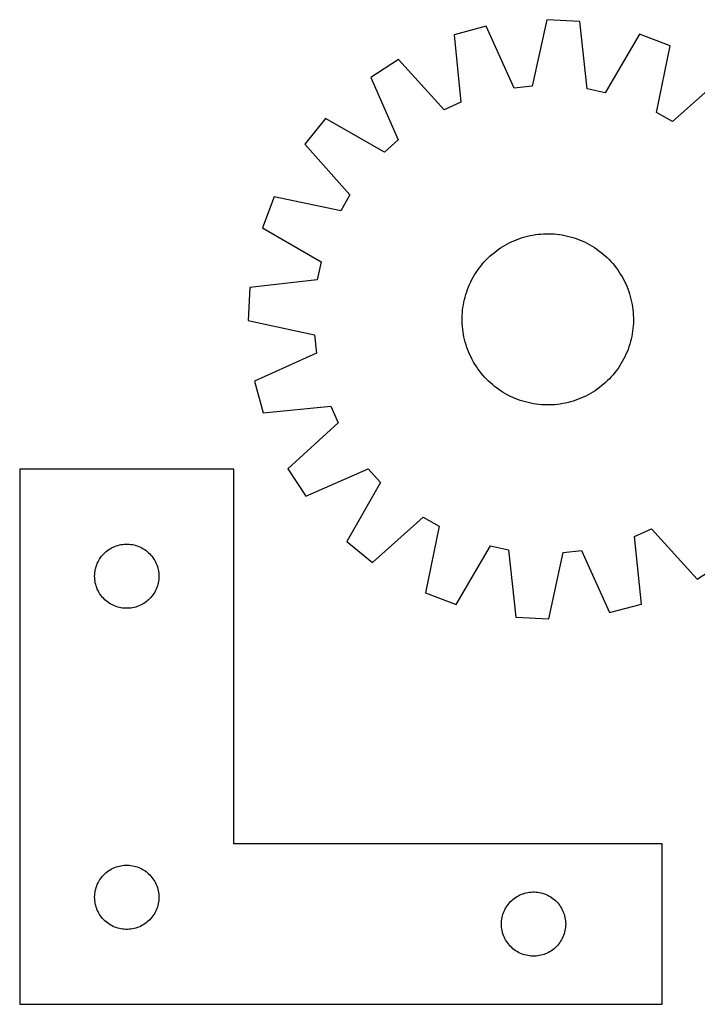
# Model space of a CAD drawing. Header units: millimetres. Extents: x 7 to 1493, y 7 to 467.
# Tile 1 of 5: x 7 to 323, y 7 to 467. Entities that reach past the tile are written whole.
import ezdxf

# ---------------------------------------------------------------- set-up
doc = ezdxf.new("R2010")
doc.units = ezdxf.units.MM
doc.layers.add('CUT', color=7, linetype='CONTINUOUS', true_color=0x000000)

msp = doc.modelspace()

# ---------------------------------------------------------------- linework, layer by layer
at = {"layer": 'CUT'}
for p, q in [((252.709048, 466.60906), (245.956362, 435.570761)), ((268.0746, 465.815113), (252.709048, 466.60906)), ((271.592331, 434.246135), (268.0746, 465.815113)), ((224.32874, 463.605072), (209.469888, 459.611944)), ((237.429651, 434.668229), (224.32874, 463.605072)), ((209.469888, 459.611944), (212.639064, 428.006073)), ((295.99416, 459.902077), (279.980613, 432.469596)), ((310.362326, 454.398772), (295.99416, 459.902077)), ((303.952536, 423.287852), (310.362326, 454.398772)), ((183.406895, 447.984984), (170.509231, 439.595656)), ((204.808578, 424.512815), (183.406895, 447.984984)), ((170.509231, 439.595656), (183.290048, 410.516016)), ((335.088177, 440.147522), (311.381285, 419.00614)), ((245.956362, 435.570761), (237.429651, 434.668229)), ((279.980613, 432.469596), (271.592331, 434.246135)), ((212.639064, 428.006073), (204.808578, 424.512815)), ((311.381285, 419.00614), (303.952536, 423.287852)), ((149.31478, 420.483853), (139.640818, 408.51953)), ((176.922289, 404.773977), (149.31478, 420.483853)), ((183.290048, 410.516016), (176.922289, 404.773977)), ((139.640818, 408.51953), (160.7822, 384.812639)), ((125.389569, 383.793679), (119.886263, 369.425514)), ((156.500489, 377.383889), (125.389569, 383.793679)), ((160.7822, 384.812639), (156.500489, 377.383889)), ((119.886263, 369.425514), (147.318745, 353.411966)), ((236.595768, 363.010578), (237.747325, 363.513492)), ((237.747325, 363.513492), (238.914111, 363.979987)), ((238.914111, 363.979987), (240.094974, 364.409602)), ((240.094974, 364.409602), (241.288749, 364.801914)), ((241.288749, 364.801914), (242.494257, 365.156534)), ((242.494257, 365.156534), (243.71031, 365.473114)), ((243.71031, 365.473114), (244.935707, 365.75134)), ((244.935707, 365.75134), (246.169238, 365.990938)), ((246.169238, 365.990938), (247.409687, 366.191672)), ((247.409687, 366.191672), (248.655828, 366.353343)), ((248.655828, 366.353343), (249.906434, 366.475793)), ((249.906434, 366.475793), (251.160268, 366.558899)), ((251.160268, 366.558899), (252.416094, 366.602581)), ((252.416094, 366.602581), (253.672672, 366.606794)), ((253.672672, 366.606794), (254.928763, 366.571536)), ((254.928763, 366.571536), (256.183126, 366.49684)), ((256.183126, 366.49684), (257.434524, 366.38278)), ((257.434524, 366.38278), (258.681722, 366.229469)), ((258.681722, 366.229469), (259.923489, 366.037059)), ((259.923489, 366.037059), (261.158599, 365.805738)), ((261.158599, 365.805738), (262.385834, 365.535736)), ((262.385834, 365.535736), (263.603983, 365.227319)), ((263.603983, 365.227319), (264.811843, 364.880791)), ((264.811843, 364.880791), (266.008222, 364.496495)), ((266.008222, 364.496495), (267.191939, 364.074808)), ((267.191939, 364.074808), (268.361827, 363.616149)), ((268.361827, 363.616149), (269.516731, 363.120968)), ((229.05456, 358.516521), (230.068677, 359.258528)), ((230.068677, 359.258528), (231.1056, 359.968314)), ((231.1056, 359.968314), (232.164306, 360.64518)), ((232.164306, 360.64518), (233.243751, 361.288458)), ((233.243751, 361.288458), (234.342869, 361.897511)), ((234.342869, 361.897511), (235.460576, 362.47174)), ((235.460576, 362.47174), (236.595768, 363.010578)), ((269.516731, 363.120968), (270.655511, 362.589756)), ((270.655511, 362.589756), (271.777044, 362.023035)), ((271.777044, 362.023035), (272.880222, 361.421367)), ((272.880222, 361.421367), (273.963956, 360.785343)), ((273.963956, 360.785343), (275.027178, 360.115592)), ((275.027178, 360.115592), (276.068838, 359.412775)), ((276.068838, 359.412775), (277.087908, 358.677586)), ((223.503147, 353.430991), (224.360262, 354.349882)), ((224.360262, 354.349882), (225.245818, 355.241396)), ((225.245818, 355.241396), (226.15894, 356.104655)), ((226.15894, 356.104655), (227.098726, 356.938806)), ((227.098726, 356.938806), (228.064251, 357.743026)), ((228.064251, 357.743026), (229.05456, 358.516521)), ((277.087908, 358.677586), (278.083382, 357.91075)), ((278.083382, 357.91075), (279.054278, 357.113023)), ((279.054278, 357.113023), (279.999638, 356.285194)), ((279.999638, 356.285194), (280.918529, 355.428078)), ((280.918529, 355.428078), (281.810043, 354.542523)), ((281.810043, 354.542523), (282.673302, 353.629401)), ((147.318745, 353.411966), (145.542205, 345.023684)), ((220.375565, 349.500191), (221.110754, 350.519261)), ((221.110754, 350.519261), (221.877591, 351.514736)), ((221.877591, 351.514736), (222.675317, 352.485632)), ((222.675317, 352.485632), (223.503147, 353.430991)), ((282.673302, 353.629401), (283.507452, 352.689614)), ((283.507452, 352.689614), (284.311672, 351.72409)), ((284.311672, 351.72409), (285.085167, 350.73378)), ((285.085167, 350.73378), (285.827174, 349.719664)), ((285.827174, 349.719664), (286.536961, 348.682741)), ((145.542205, 345.023684), (113.973228, 341.505954)), ((217.198585, 344.086865), (217.765305, 345.208397)), ((217.765305, 345.208397), (218.366974, 346.311575)), ((218.366974, 346.311575), (219.002997, 347.39531)), ((219.002997, 347.39531), (219.672748, 348.458532)), ((219.672748, 348.458532), (220.375565, 349.500191)), ((286.536961, 348.682741), (287.213827, 347.624034)), ((287.213827, 347.624034), (287.857104, 346.544589)), ((287.857104, 346.544589), (288.466158, 345.445471)), ((288.466158, 345.445471), (289.040387, 344.327765)), ((113.973228, 341.505954), (113.179281, 326.140401)), ((215.291846, 339.439575), (215.713532, 340.623293)), ((215.713532, 340.623293), (216.172192, 341.793181)), ((216.172192, 341.793181), (216.667372, 342.948085)), ((216.667372, 342.948085), (217.198585, 344.086865)), ((289.040387, 344.327765), (289.579224, 343.192573)), ((289.579224, 343.192573), (290.082139, 342.041016)), ((290.082139, 342.041016), (290.548634, 340.87423)), ((290.548634, 340.87423), (290.978249, 339.693367)), ((213.982602, 334.589953), (214.252604, 335.817188)), ((214.252604, 335.817188), (214.561021, 337.035336)), ((214.561021, 337.035336), (214.907549, 338.243196)), ((214.907549, 338.243196), (215.291846, 339.439575)), ((290.978249, 339.693367), (291.37056, 338.499592)), ((291.37056, 338.499592), (291.725181, 337.294083)), ((291.725181, 337.294083), (292.04176, 336.07803)), ((292.04176, 336.07803), (292.319986, 334.852634)), ((213.40556, 330.865877), (213.558871, 332.113075)), ((213.558871, 332.113075), (213.751282, 333.354842)), ((213.751282, 333.354842), (213.982602, 334.589953)), ((292.319986, 334.852634), (292.559585, 333.619102)), ((292.559585, 333.619102), (292.760319, 332.378654)), ((292.760319, 332.378654), (292.92199, 331.132512)), ((213.181546, 327.104025), (213.216805, 328.360116)), ((213.18576, 325.847447), (213.181546, 327.104025)), ((213.216805, 328.360116), (213.291501, 329.614479)), ((213.291501, 329.614479), (213.40556, 330.865877)), ((292.92199, 331.132512), (293.044439, 329.881907)), ((293.044439, 329.881907), (293.127546, 328.628073)), ((293.127546, 328.628073), (293.171227, 327.372247)), ((293.171227, 327.372247), (293.175441, 326.115668)), ((113.179281, 326.140401), (144.217579, 319.387716)), ((213.229441, 324.591621), (213.18576, 325.847447)), ((213.312548, 323.337787), (213.229441, 324.591621)), ((213.434997, 322.087182), (213.312548, 323.337787)), ((213.596669, 320.84104), (213.434997, 322.087182)), ((292.951427, 322.353816), (292.798116, 321.106618)), ((293.065486, 323.605215), (292.951427, 322.353816)), ((293.140182, 324.859578), (293.065486, 323.605215)), ((293.175441, 326.115668), (293.140182, 324.859578)), ((144.217579, 319.387716), (145.120111, 310.861004)), ((213.797402, 319.600591), (213.596669, 320.84104)), ((214.037001, 318.36706), (213.797402, 319.600591)), ((214.315227, 317.141663), (214.037001, 318.36706)), ((292.374385, 318.629741), (292.104383, 317.402506)), ((292.605705, 319.864852), (292.374385, 318.629741)), ((292.798116, 321.106618), (292.605705, 319.864852)), ((214.631806, 315.925611), (214.315227, 317.141663)), ((214.986427, 314.720102), (214.631806, 315.925611)), ((215.378738, 313.526327), (214.986427, 314.720102)), ((215.808353, 312.345464), (215.378738, 313.526327)), ((291.065141, 313.780119), (290.643455, 312.596401)), ((291.449438, 314.976498), (291.065141, 313.780119)), ((291.795966, 316.184358), (291.449438, 314.976498)), ((292.104383, 317.402506), (291.795966, 316.184358)), ((145.120111, 310.861004), (116.183268, 297.760093)), ((216.274848, 311.178678), (215.808353, 312.345464)), ((216.777763, 310.027121), (216.274848, 311.178678)), ((217.3166, 308.891929), (216.777763, 310.027121)), ((217.890829, 307.774222), (217.3166, 308.891929)), ((289.158402, 309.132829), (288.591682, 308.011297)), ((289.689615, 310.271609), (289.158402, 309.132829)), ((290.184795, 311.426513), (289.689615, 310.271609)), ((290.643455, 312.596401), (290.184795, 311.426513)), ((218.499883, 306.675104), (217.890829, 307.774222)), ((219.14316, 305.595659), (218.499883, 306.675104)), ((219.820026, 304.536953), (219.14316, 305.595659)), ((220.529813, 303.50003), (219.820026, 304.536953)), ((285.981422, 303.719502), (285.246233, 302.700432)), ((286.684239, 304.761162), (285.981422, 303.719502)), ((287.35399, 305.824384), (286.684239, 304.761162)), ((287.990013, 306.908119), (287.35399, 305.824384)), ((288.591682, 308.011297), (287.990013, 306.908119)), ((221.27182, 302.485913), (220.529813, 303.50003)), ((222.045315, 301.495604), (221.27182, 302.485913)), ((222.849535, 300.53008), (222.045315, 301.495604)), ((223.683685, 299.590293), (222.849535, 300.53008)), ((224.546944, 298.677171), (223.683685, 299.590293)), ((282.85384, 299.788702), (281.996725, 298.869812)), ((283.68167, 300.734062), (282.85384, 299.788702)), ((284.479396, 301.704958), (283.68167, 300.734062)), ((285.246233, 302.700432), (284.479396, 301.704958)), ((116.183268, 297.760093), (120.176396, 282.901242)), ((225.438459, 297.791616), (224.546944, 298.677171)), ((226.357349, 296.9345), (225.438459, 297.791616)), ((227.302709, 296.106671), (226.357349, 296.9345)), ((228.273605, 295.308944), (227.302709, 296.106671)), ((229.269079, 294.542108), (228.273605, 295.308944)), ((230.288149, 293.806918), (229.269079, 294.542108)), ((277.302427, 294.703173), (276.288311, 293.961166)), ((278.292736, 295.476668), (277.302427, 294.703173)), ((279.258261, 296.280888), (278.292736, 295.476668)), ((280.198047, 297.115039), (279.258261, 296.280888)), ((281.111169, 297.978297), (280.198047, 297.115039)), ((281.996725, 298.869812), (281.111169, 297.978297)), ((231.329809, 293.104101), (230.288149, 293.806918)), ((232.393031, 292.434351), (231.329809, 293.104101)), ((233.476765, 291.798327), (232.393031, 292.434351)), ((234.579943, 291.196658), (233.476765, 291.798327)), ((235.701476, 290.629938), (234.579943, 291.196658)), ((236.840256, 290.098725), (235.701476, 290.629938)), ((237.99516, 289.603545), (236.840256, 290.098725)), ((269.761219, 290.209116), (268.609662, 289.706202)), ((270.896411, 290.747954), (269.761219, 290.209116)), ((272.014118, 291.322183), (270.896411, 290.747954)), ((273.113236, 291.931236), (272.014118, 291.322183)), ((274.192681, 292.574513), (273.113236, 291.931236)), ((275.251387, 293.251379), (274.192681, 292.574513)), ((276.288311, 293.961166), (275.251387, 293.251379)), ((120.176396, 282.901242), (151.782267, 286.070418)), ((151.782267, 286.070418), (155.275525, 278.239931)), ((239.165048, 289.144885), (237.99516, 289.603545)), ((240.348766, 288.723199), (239.165048, 289.144885)), ((241.545145, 288.338902), (240.348766, 288.723199)), ((242.753004, 287.992374), (241.545145, 288.338902)), ((243.971153, 287.683957), (242.753004, 287.992374)), ((245.198388, 287.413955), (243.971153, 287.683957)), ((246.433498, 287.182635), (245.198388, 287.413955)), ((247.675265, 286.990225), (246.433498, 287.182635)), ((248.922463, 286.836914), (247.675265, 286.990225)), ((250.173861, 286.722854), (248.922463, 286.836914)), ((251.428224, 286.648158), (250.173861, 286.722854)), ((252.684315, 286.6129), (251.428224, 286.648158)), ((253.940893, 286.617113), (252.684315, 286.6129)), ((255.196719, 286.660795), (253.940893, 286.617113)), ((256.450554, 286.743901), (255.196719, 286.660795)), ((257.701159, 286.866351), (256.450554, 286.743901)), ((258.9473, 287.028022), (257.701159, 286.866351)), ((260.187749, 287.228756), (258.9473, 287.028022)), ((261.42128, 287.468354), (260.187749, 287.228756)), ((262.646677, 287.74658), (261.42128, 287.468354)), ((263.86273, 288.06316), (262.646677, 287.74658)), ((265.068238, 288.41778), (263.86273, 288.06316)), ((266.262013, 288.810091), (265.068238, 288.41778)), ((267.442876, 289.239707), (266.262013, 288.810091)), ((268.609662, 289.706202), (267.442876, 289.239707)), ((155.275525, 278.239931), (131.803356, 256.838248)), ((106.534118, 256.588685), (6.534118, 256.588685)), ((6.534118, 256.588685), (6.534118, 6.588685)), ((106.534118, 81.588685), (106.534118, 256.588685)), ((131.803356, 256.838248), (140.192684, 243.940585)), ((140.192684, 243.940585), (169.272324, 256.721402)), ((169.272324, 256.721402), (175.014363, 250.353642)), ((175.014363, 250.353642), (159.304488, 222.746133)), ((171.26881, 213.072171), (194.975702, 234.213553)), ((194.975702, 234.213553), (202.404451, 229.931842)), ((202.404451, 229.931842), (195.994661, 198.820922)), ((293.717923, 225.213621), (301.548409, 228.706878)), ((301.548409, 228.706878), (322.950092, 205.234709)), ((51.605982, 220.756023), (52.341833, 220.990933)), ((52.341833, 220.990933), (53.088802, 221.18765)), ((53.088802, 221.18765), (53.844906, 221.345654)), ((53.844906, 221.345654), (54.608142, 221.464525)), ((54.608142, 221.464525), (55.376486, 221.543948)), ((55.376486, 221.543948), (56.147899, 221.583712)), ((56.147899, 221.583712), (56.920336, 221.583712)), ((56.920336, 221.583712), (57.69175, 221.543948)), ((57.69175, 221.543948), (58.460093, 221.464525)), ((58.460093, 221.464525), (59.223329, 221.345654)), ((59.223329, 221.345654), (59.979434, 221.18765)), ((59.979434, 221.18765), (60.726402, 220.990933)), ((60.726402, 220.990933), (61.462253, 220.756023)), ((159.304488, 222.746133), (171.26881, 213.072171)), ((296.887099, 193.60775), (293.717923, 225.213621)), ((44.772321, 215.897827), (45.267139, 216.490967)), ((45.267139, 216.490967), (45.791835, 217.057847)), ((45.791835, 217.057847), (46.345018, 217.596965)), ((46.345018, 217.596965), (46.92522, 218.106891)), ((46.92522, 218.106891), (47.530904, 218.586273)), ((47.530904, 218.586273), (48.160462, 219.03384)), ((48.160462, 219.03384), (48.812226, 219.448404)), ((48.812226, 219.448404), (49.484467, 219.828867)), ((49.484467, 219.828867), (50.175402, 220.174219)), ((50.175402, 220.174219), (50.883199, 220.483544)), ((50.883199, 220.483544), (51.605982, 220.756023)), ((61.462253, 220.756023), (62.185036, 220.483544)), ((62.185036, 220.483544), (62.892834, 220.174219)), ((62.892834, 220.174219), (63.583769, 219.828867)), ((63.583769, 219.828867), (64.25601, 219.448404)), ((64.25601, 219.448404), (64.907774, 219.03384)), ((64.907774, 219.03384), (65.537332, 218.586273)), ((65.537332, 218.586273), (66.143015, 218.106891)), ((66.143015, 218.106891), (66.723218, 217.596965)), ((66.723218, 217.596965), (67.276401, 217.057847)), ((67.276401, 217.057847), (67.801097, 216.490967)), ((67.801097, 216.490967), (68.295915, 215.897827)), ((210.362827, 193.317617), (226.376374, 220.750098)), ((226.376374, 220.750098), (234.764656, 218.973558)), ((234.764656, 218.973558), (238.282387, 187.404581)), ((253.647939, 186.610634), (260.400625, 217.648933)), ((260.400625, 217.648933), (268.927336, 218.551465)), ((268.927336, 218.551465), (282.028247, 189.614622)), ((42.244587, 211.150407), (42.498365, 211.879966)), ((42.498365, 211.879966), (42.789364, 212.595493)), ((42.789364, 212.595493), (43.116812, 213.295092)), ((43.116812, 213.295092), (43.479839, 213.976906)), ((43.479839, 213.976906), (43.877484, 214.639128)), ((43.877484, 214.639128), (44.308693, 215.280001)), ((44.308693, 215.280001), (44.772321, 215.897827)), ((68.295915, 215.897827), (68.759543, 215.280001)), ((68.759543, 215.280001), (69.190751, 214.639128)), ((69.190751, 214.639128), (69.588396, 213.976906)), ((69.588396, 213.976906), (69.951424, 213.295092)), ((69.951424, 213.295092), (70.278871, 212.595493)), ((70.278871, 212.595493), (70.56987, 211.879966)), ((70.56987, 211.879966), (70.823648, 211.150407)), ((322.950092, 205.234709), (335.847756, 213.624038)), ((41.534118, 206.588685), (41.554006, 207.360866)), ((41.554006, 207.360866), (41.61362, 208.131)), ((41.61362, 208.131), (41.712799, 208.897043)), ((41.712799, 208.897043), (41.851282, 209.656966)), ((41.851282, 209.656966), (42.028702, 210.408752)), ((42.028702, 210.408752), (42.244587, 211.150407)), ((70.823648, 211.150407), (71.039534, 210.408752)), ((71.039534, 210.408752), (71.216953, 209.656966)), ((71.216953, 209.656966), (71.355436, 208.897043)), ((71.355436, 208.897043), (71.454616, 208.131)), ((71.454616, 208.131), (71.514229, 207.360866)), ((71.514229, 207.360866), (71.534118, 206.588685)), ((41.554006, 205.816503), (41.534118, 206.588685)), ((41.61362, 205.04637), (41.554006, 205.816503)), ((41.712799, 204.280326), (41.61362, 205.04637)), ((41.851282, 203.520404), (41.712799, 204.280326)), ((42.028702, 202.768618), (41.851282, 203.520404)), ((42.244587, 202.026962), (42.028702, 202.768618)), ((71.039534, 202.768618), (70.823648, 202.026962)), ((71.216953, 203.520404), (71.039534, 202.768618)), ((71.355436, 204.280326), (71.216953, 203.520404)), ((71.454616, 205.04637), (71.355436, 204.280326)), ((71.514229, 205.816503), (71.454616, 205.04637)), ((71.534118, 206.588685), (71.514229, 205.816503)), ((42.498365, 201.297404), (42.244587, 202.026962)), ((42.789364, 200.581876), (42.498365, 201.297404)), ((43.116812, 199.882278), (42.789364, 200.581876)), ((43.479839, 199.200464), (43.116812, 199.882278)), ((43.877484, 198.538242), (43.479839, 199.200464)), ((44.308693, 197.897368), (43.877484, 198.538242)), ((44.772321, 197.279543), (44.308693, 197.897368)), ((68.759543, 197.897368), (68.295915, 197.279543)), ((69.190751, 198.538242), (68.759543, 197.897368)), ((69.588396, 199.200464), (69.190751, 198.538242)), ((69.951424, 199.882278), (69.588396, 199.200464)), ((70.278871, 200.581876), (69.951424, 199.882278)), ((70.56987, 201.297404), (70.278871, 200.581876)), ((70.823648, 202.026962), (70.56987, 201.297404)), ((195.994661, 198.820922), (210.362827, 193.317617)), ((45.267139, 196.686403), (44.772321, 197.279543)), ((45.791835, 196.119522), (45.267139, 196.686403)), ((46.345018, 195.580404), (45.791835, 196.119522)), ((46.92522, 195.070478), (46.345018, 195.580404)), ((47.530904, 194.591096), (46.92522, 195.070478)), ((48.160462, 194.14353), (47.530904, 194.591096)), ((48.812226, 193.728965), (48.160462, 194.14353)), ((49.484467, 193.348503), (48.812226, 193.728965)), ((50.175402, 193.003151), (49.484467, 193.348503)), ((63.583769, 193.348503), (62.892834, 193.003151)), ((64.25601, 193.728965), (63.583769, 193.348503)), ((64.907774, 194.14353), (64.25601, 193.728965)), ((65.537332, 194.591096), (64.907774, 194.14353)), ((66.143015, 195.070478), (65.537332, 194.591096)), ((66.723218, 195.580404), (66.143015, 195.070478)), ((67.276401, 196.119522), (66.723218, 195.580404)), ((67.801097, 196.686403), (67.276401, 196.119522)), ((68.295915, 197.279543), (67.801097, 196.686403)), ((282.028247, 189.614622), (296.887099, 193.60775)), ((50.883199, 192.693825), (50.175402, 193.003151)), ((51.605982, 192.421346), (50.883199, 192.693825)), ((52.341833, 192.186437), (51.605982, 192.421346)), ((53.088802, 191.989719), (52.341833, 192.186437)), ((53.844906, 191.831716), (53.088802, 191.989719)), ((54.608142, 191.712845), (53.844906, 191.831716)), ((55.376486, 191.633422), (54.608142, 191.712845)), ((56.147899, 191.593658), (55.376486, 191.633422)), ((56.920336, 191.593658), (56.147899, 191.593658)), ((57.69175, 191.633422), (56.920336, 191.593658)), ((58.460093, 191.712845), (57.69175, 191.633422)), ((59.223329, 191.831716), (58.460093, 191.712845)), ((59.979434, 191.989719), (59.223329, 191.831716)), ((60.726402, 192.186437), (59.979434, 191.989719)), ((61.462253, 192.421346), (60.726402, 192.186437)), ((62.185036, 192.693825), (61.462253, 192.421346)), ((62.892834, 193.003151), (62.185036, 192.693825)), ((238.282387, 187.404581), (253.647939, 186.610634)), ((306.534118, 81.588685), (106.534118, 81.588685)), ((306.534118, 6.588685), (306.534118, 81.588685)), ((47.530904, 68.586273), (48.160462, 69.03384)), ((48.160462, 69.03384), (48.812226, 69.448404)), ((48.812226, 69.448404), (49.484467, 69.828867)), ((49.484467, 69.828867), (50.175402, 70.174219)), ((50.175402, 70.174219), (50.883199, 70.483544)), ((50.883199, 70.483544), (51.605982, 70.756023)), ((51.605982, 70.756023), (52.341833, 70.990933)), ((52.341833, 70.990933), (53.088802, 71.18765)), ((53.088802, 71.18765), (53.844906, 71.345654)), ((53.844906, 71.345654), (54.608142, 71.464525)), ((54.608142, 71.464525), (55.376486, 71.543948)), ((55.376486, 71.543948), (56.147899, 71.583712)), ((56.147899, 71.583712), (56.920336, 71.583712)), ((56.920336, 71.583712), (57.69175, 71.543948)), ((57.69175, 71.543948), (58.460093, 71.464525)), ((58.460093, 71.464525), (59.223329, 71.345654)), ((59.223329, 71.345654), (59.979434, 71.18765)), ((59.979434, 71.18765), (60.726402, 70.990933)), ((60.726402, 70.990933), (61.462253, 70.756023)), ((61.462253, 70.756023), (62.185036, 70.483544)), ((62.185036, 70.483544), (62.892834, 70.174219)), ((62.892834, 70.174219), (63.583769, 69.828867)), ((63.583769, 69.828867), (64.25601, 69.448404)), ((64.25601, 69.448404), (64.907774, 69.03384)), ((64.907774, 69.03384), (65.537332, 68.586273)), ((43.479839, 63.976906), (43.877484, 64.639128)), ((43.877484, 64.639128), (44.308693, 65.280001)), ((44.308693, 65.280001), (44.772321, 65.897827)), ((44.772321, 65.897827), (45.267139, 66.490967)), ((45.267139, 66.490967), (45.791835, 67.057847)), ((45.791835, 67.057847), (46.345018, 67.596965)), ((46.345018, 67.596965), (46.92522, 68.106891)), ((46.92522, 68.106891), (47.530904, 68.586273)), ((65.537332, 68.586273), (66.143015, 68.106891)), ((66.143015, 68.106891), (66.723218, 67.596965)), ((66.723218, 67.596965), (67.276401, 67.057847)), ((67.276401, 67.057847), (67.801097, 66.490967)), ((67.801097, 66.490967), (68.295915, 65.897827)), ((68.295915, 65.897827), (68.759543, 65.280001)), ((68.759543, 65.280001), (69.190751, 64.639128)), ((69.190751, 64.639128), (69.588396, 63.976906)), ((41.851282, 59.656966), (42.028702, 60.408752)), ((42.028702, 60.408752), (42.244587, 61.150407)), ((42.244587, 61.150407), (42.498365, 61.879966)), ((42.498365, 61.879966), (42.789364, 62.595493)), ((42.789364, 62.595493), (43.116812, 63.295092)), ((43.116812, 63.295092), (43.479839, 63.976906)), ((69.588396, 63.976906), (69.951424, 63.295092)), ((69.951424, 63.295092), (70.278871, 62.595493)), ((70.278871, 62.595493), (70.56987, 61.879966)), ((70.56987, 61.879966), (70.823648, 61.150407)), ((70.823648, 61.150407), (71.039534, 60.408752)), ((71.039534, 60.408752), (71.216953, 59.656966)), ((41.534118, 56.588685), (41.554006, 57.360866)), ((41.554006, 55.816503), (41.534118, 56.588685)), ((41.554006, 57.360866), (41.61362, 58.131)), ((41.61362, 55.04637), (41.554006, 55.816503)), ((41.61362, 58.131), (41.712799, 58.897043)), ((41.712799, 58.897043), (41.851282, 59.656966)), ((71.216953, 59.656966), (71.355436, 58.897043)), ((71.355436, 58.897043), (71.454616, 58.131)), ((71.454616, 58.131), (71.514229, 57.360866)), ((71.514229, 55.816503), (71.454616, 55.04637)), ((71.514229, 57.360866), (71.534118, 56.588685)), ((71.534118, 56.588685), (71.514229, 55.816503)), ((236.345018, 55.096965), (236.92522, 55.606891)), ((236.92522, 55.606891), (237.530904, 56.086273)), ((237.530904, 56.086273), (238.160462, 56.53384)), ((238.160462, 56.53384), (238.812226, 56.948404)), ((238.812226, 56.948404), (239.484467, 57.328867)), ((239.484467, 57.328867), (240.175402, 57.674219)), ((240.175402, 57.674219), (240.883199, 57.983544)), ((240.883199, 57.983544), (241.605982, 58.256023)), ((241.605982, 58.256023), (242.341833, 58.490933)), ((242.341833, 58.490933), (243.088802, 58.68765)), ((243.088802, 58.68765), (243.844906, 58.845654)), ((243.844906, 58.845654), (244.608142, 58.964525)), ((244.608142, 58.964525), (245.376486, 59.043948)), ((245.376486, 59.043948), (246.147899, 59.083712)), ((246.147899, 59.083712), (246.920336, 59.083712)), ((246.920336, 59.083712), (247.69175, 59.043948)), ((247.69175, 59.043948), (248.460093, 58.964525)), ((248.460093, 58.964525), (249.223329, 58.845654)), ((249.223329, 58.845654), (249.979434, 58.68765)), ((249.979434, 58.68765), (250.726402, 58.490933)), ((250.726402, 58.490933), (251.462253, 58.256023)), ((251.462253, 58.256023), (252.185036, 57.983544)), ((252.185036, 57.983544), (252.892834, 57.674219)), ((252.892834, 57.674219), (253.583769, 57.328867)), ((253.583769, 57.328867), (254.25601, 56.948404)), ((254.25601, 56.948404), (254.907774, 56.53384)), ((254.907774, 56.53384), (255.537332, 56.086273)), ((255.537332, 56.086273), (256.143015, 55.606891)), ((256.143015, 55.606891), (256.723218, 55.096965)), ((41.712799, 54.280326), (41.61362, 55.04637)), ((41.851282, 53.520404), (41.712799, 54.280326)), ((42.028702, 52.768618), (41.851282, 53.520404)), ((42.244587, 52.026962), (42.028702, 52.768618)), ((42.498365, 51.297404), (42.244587, 52.026962)), ((42.789364, 50.581876), (42.498365, 51.297404)), ((70.56987, 51.297404), (70.278871, 50.581876)), ((70.823648, 52.026962), (70.56987, 51.297404)), ((71.039534, 52.768618), (70.823648, 52.026962)), ((71.216953, 53.520404), (71.039534, 52.768618)), ((71.355436, 54.280326), (71.216953, 53.520404)), ((71.454616, 55.04637), (71.355436, 54.280326)), ((232.789364, 50.095493), (233.116812, 50.795092)), ((233.116812, 50.795092), (233.479839, 51.476906)), ((233.479839, 51.476906), (233.877484, 52.139128)), ((233.877484, 52.139128), (234.308693, 52.780001)), ((234.308693, 52.780001), (234.772321, 53.397827)), ((234.772321, 53.397827), (235.267139, 53.990967)), ((235.267139, 53.990967), (235.791835, 54.557847)), ((235.791835, 54.557847), (236.345018, 55.096965)), ((256.723218, 55.096965), (257.276401, 54.557847)), ((257.276401, 54.557847), (257.801097, 53.990967)), ((257.801097, 53.990967), (258.295915, 53.397827)), ((258.295915, 53.397827), (258.759543, 52.780001)), ((258.759543, 52.780001), (259.190751, 52.139128)), ((259.190751, 52.139128), (259.588396, 51.476906)), ((259.588396, 51.476906), (259.951424, 50.795092)), ((259.951424, 50.795092), (260.278871, 50.095493)), ((43.116812, 49.882278), (42.789364, 50.581876)), ((43.479839, 49.200464), (43.116812, 49.882278)), ((43.877484, 48.538242), (43.479839, 49.200464)), ((44.308693, 47.897368), (43.877484, 48.538242)), ((44.772321, 47.279543), (44.308693, 47.897368)), ((45.267139, 46.686403), (44.772321, 47.279543)), ((45.791835, 46.119522), (45.267139, 46.686403)), ((46.345018, 45.580404), (45.791835, 46.119522)), ((67.276401, 46.119522), (66.723218, 45.580404)), ((67.801097, 46.686403), (67.276401, 46.119522)), ((68.295915, 47.279543), (67.801097, 46.686403)), ((68.759543, 47.897368), (68.295915, 47.279543)), ((69.190751, 48.538242), (68.759543, 47.897368)), ((69.588396, 49.200464), (69.190751, 48.538242)), ((69.951424, 49.882278), (69.588396, 49.200464)), ((70.278871, 50.581876), (69.951424, 49.882278)), ((231.61362, 45.631), (231.712799, 46.397043)), ((231.712799, 46.397043), (231.851282, 47.156966)), ((231.851282, 47.156966), (232.028702, 47.908752)), ((232.028702, 47.908752), (232.244587, 48.650407)), ((232.244587, 48.650407), (232.498365, 49.379966)), ((232.498365, 49.379966), (232.789364, 50.095493)), ((260.278871, 50.095493), (260.56987, 49.379966)), ((260.56987, 49.379966), (260.823648, 48.650407)), ((260.823648, 48.650407), (261.039534, 47.908752)), ((261.039534, 47.908752), (261.216953, 47.156966)), ((261.216953, 47.156966), (261.355436, 46.397043)), ((261.355436, 46.397043), (261.454616, 45.631)), ((46.92522, 45.070478), (46.345018, 45.580404)), ((47.530904, 44.591096), (46.92522, 45.070478)), ((48.160462, 44.14353), (47.530904, 44.591096)), ((48.812226, 43.728965), (48.160462, 44.14353)), ((49.484467, 43.348503), (48.812226, 43.728965)), ((50.175402, 43.003151), (49.484467, 43.348503)), ((50.883199, 42.693825), (50.175402, 43.003151)), ((51.605982, 42.421346), (50.883199, 42.693825)), ((52.341833, 42.186437), (51.605982, 42.421346)), ((53.088802, 41.989719), (52.341833, 42.186437)), ((53.844906, 41.831716), (53.088802, 41.989719)), ((54.608142, 41.712845), (53.844906, 41.831716)), ((55.376486, 41.633422), (54.608142, 41.712845)), ((56.147899, 41.593658), (55.376486, 41.633422)), ((56.920336, 41.593658), (56.147899, 41.593658)), ((57.69175, 41.633422), (56.920336, 41.593658)), ((58.460093, 41.712845), (57.69175, 41.633422)), ((59.223329, 41.831716), (58.460093, 41.712845)), ((59.979434, 41.989719), (59.223329, 41.831716)), ((60.726402, 42.186437), (59.979434, 41.989719)), ((61.462253, 42.421346), (60.726402, 42.186437)), ((62.185036, 42.693825), (61.462253, 42.421346)), ((62.892834, 43.003151), (62.185036, 42.693825)), ((63.583769, 43.348503), (62.892834, 43.003151)), ((64.25601, 43.728965), (63.583769, 43.348503)), ((64.907774, 44.14353), (64.25601, 43.728965)), ((65.537332, 44.591096), (64.907774, 44.14353)), ((66.143015, 45.070478), (65.537332, 44.591096)), ((66.723218, 45.580404), (66.143015, 45.070478)), ((231.534118, 44.088685), (231.554006, 44.860866)), ((231.554006, 43.316503), (231.534118, 44.088685)), ((231.554006, 44.860866), (231.61362, 45.631)), ((231.61362, 42.54637), (231.554006, 43.316503)), ((231.712799, 41.780326), (231.61362, 42.54637)), ((231.851282, 41.020404), (231.712799, 41.780326)), ((261.355436, 41.780326), (261.216953, 41.020404)), ((261.454616, 42.54637), (261.355436, 41.780326)), ((261.454616, 45.631), (261.514229, 44.860866)), ((261.514229, 43.316503), (261.454616, 42.54637)), ((261.514229, 44.860866), (261.534118, 44.088685)), ((261.534118, 44.088685), (261.514229, 43.316503)), ((232.028702, 40.268618), (231.851282, 41.020404)), ((232.244587, 39.526962), (232.028702, 40.268618)), ((232.498365, 38.797404), (232.244587, 39.526962)), ((232.789364, 38.081876), (232.498365, 38.797404)), ((233.116812, 37.382278), (232.789364, 38.081876)), ((233.479839, 36.700464), (233.116812, 37.382278)), ((259.951424, 37.382278), (259.588396, 36.700464)), ((260.278871, 38.081876), (259.951424, 37.382278)), ((260.56987, 38.797404), (260.278871, 38.081876)), ((260.823648, 39.526962), (260.56987, 38.797404)), ((261.039534, 40.268618), (260.823648, 39.526962)), ((261.216953, 41.020404), (261.039534, 40.268618)), ((233.877484, 36.038242), (233.479839, 36.700464)), ((234.308693, 35.397368), (233.877484, 36.038242)), ((234.772321, 34.779543), (234.308693, 35.397368)), ((235.267139, 34.186403), (234.772321, 34.779543)), ((235.791835, 33.619522), (235.267139, 34.186403)), ((236.345018, 33.080404), (235.791835, 33.619522)), ((236.92522, 32.570478), (236.345018, 33.080404)), ((237.530904, 32.091096), (236.92522, 32.570478)), ((256.143015, 32.570478), (255.537332, 32.091096)), ((256.723218, 33.080404), (256.143015, 32.570478)), ((257.276401, 33.619522), (256.723218, 33.080404)), ((257.801097, 34.186403), (257.276401, 33.619522)), ((258.295915, 34.779543), (257.801097, 34.186403)), ((258.759543, 35.397368), (258.295915, 34.779543)), ((259.190751, 36.038242), (258.759543, 35.397368)), ((259.588396, 36.700464), (259.190751, 36.038242)), ((238.160462, 31.64353), (237.530904, 32.091096)), ((238.812226, 31.228965), (238.160462, 31.64353)), ((239.484467, 30.848503), (238.812226, 31.228965)), ((240.175402, 30.503151), (239.484467, 30.848503)), ((240.883199, 30.193825), (240.175402, 30.503151)), ((241.605982, 29.921346), (240.883199, 30.193825)), ((242.341833, 29.686437), (241.605982, 29.921346)), ((243.088802, 29.489719), (242.341833, 29.686437)), ((243.844906, 29.331716), (243.088802, 29.489719)), ((244.608142, 29.212845), (243.844906, 29.331716)), ((245.376486, 29.133422), (244.608142, 29.212845)), ((246.147899, 29.093658), (245.376486, 29.133422)), ((246.920336, 29.093658), (246.147899, 29.093658)), ((247.69175, 29.133422), (246.920336, 29.093658)), ((248.460093, 29.212845), (247.69175, 29.133422)), ((249.223329, 29.331716), (248.460093, 29.212845)), ((249.979434, 29.489719), (249.223329, 29.331716)), ((250.726402, 29.686437), (249.979434, 29.489719)), ((251.462253, 29.921346), (250.726402, 29.686437)), ((252.185036, 30.193825), (251.462253, 29.921346)), ((252.892834, 30.503151), (252.185036, 30.193825)), ((253.583769, 30.848503), (252.892834, 30.503151)), ((254.25601, 31.228965), (253.583769, 30.848503)), ((254.907774, 31.64353), (254.25601, 31.228965)), ((255.537332, 32.091096), (254.907774, 31.64353)), ((6.534118, 6.588685), (306.534118, 6.588685))]:
    msp.add_line(p, q, dxfattribs=at)

doc.saveas('drawing.dxf')
